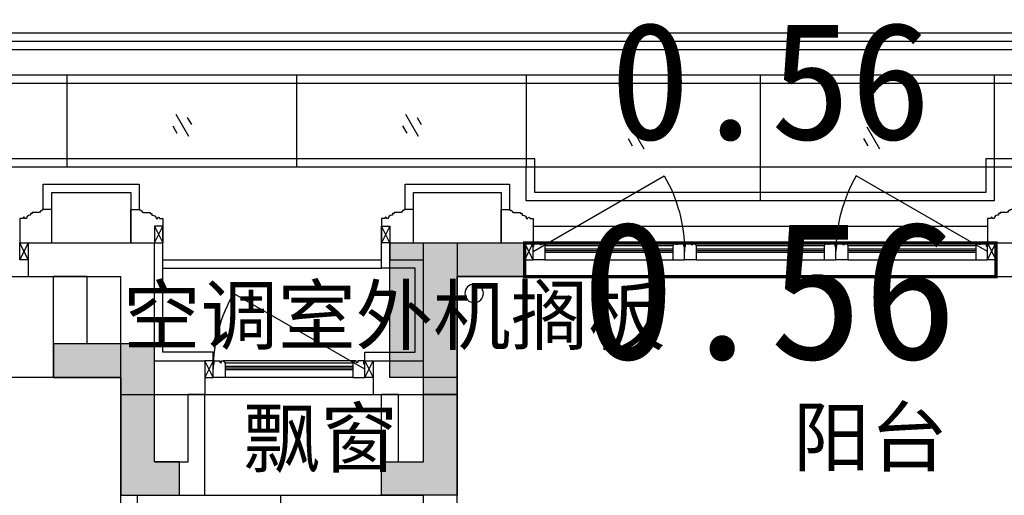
# Model space of a CAD drawing. Header units: millimetres. Extents: x 296296 to 297283, y 219875 to 220035.
# Tile 204 of 256: x 297097.44 to 297103.29, y 220016.63 to 220019.46. Entities that reach past the tile are written whole.
import ezdxf

# ---------------------------------------------------------------- set-up
doc = ezdxf.new("R2010")
doc.units = ezdxf.units.MM
doc.linetypes.add('185洋房-中间套-1F南入（报建版）-旧规$0$洋房户型$0$DASH', pattern=[0.35, 0.25, -0.1])
doc.linetypes.add('CONTINOUS', pattern=[0])
doc.layers.add('$面积结果', color=7, linetype='Continuous')
doc.layers.add('面积线', color=6, linetype='Continuous')
doc.layers.add('面校面积', color=1, linetype='CONTINOUS', lineweight=0)
doc.styles.add('dw', font='simhei.ttf')
doc.styles.get("Standard").update_dxf_attribs({"font": 'arial.ttf'})

# ---------------------------------------------------------------- blocks, each defined once
blk = doc.blocks.new('qAEWTW4ygrewyhreyteutu')
for points in [[(989374.9, 192758.4), (989374.9, 191458.4), (988924.9, 191458.4), (988924.9, 191658.4), (989174.9, 191658.4), (989174.9, 192958.4), (989774.9, 192958.4), (989774.9, 192758.4)], [(987374.9, 192158.4), (987374.9, 191458.4), (987724.9, 191458.4), (987724.9, 191658.4), (987574.9, 191658.4), (987574.9, 192358.4), (986974.9, 192358.4), (986974.9, 192158.4)]]:
    blk.add_hatch(color=253).paths.add_polyline_path(points)
at = {"color": 253}
for points in [[(989374.9, 192758.4), (989374.9, 191458.4), (988924.9, 191458.4), (988924.9, 191658.4), (989174.9, 191658.4), (989174.9, 192958.4), (989774.9, 192958.4), (989774.9, 192758.4), (989374.9, 192758.4)], [(987374.9, 192158.4), (987374.9, 191458.4), (987724.9, 191458.4), (987724.9, 191658.4), (987574.9, 191658.4), (987574.9, 192358.4), (986974.9, 192358.4), (986974.9, 192158.4), (987374.9, 192158.4)]]:
    blk.add_lwpolyline(points, close=True, dxfattribs=at)
blk = doc.blocks.new('dzuerujfysiktuykluyikyuj')
h = blk.add_hatch()
h.set_pattern_fill('钢筋混凝土', color=253, scale=100)
h.set_pattern_definition([(45, (0, 0), (-176.776695, 176.776695), []), (50, (0, 0), (717.26018, -62.75213), [75, -825]), (355, (0, 0), (-138.75133, 752.19213), [60, -660]), (100.4514, (59.8, -5.2), (578.5094, 689.43954), [63.7402, -701.1421]), (46.1842, (0, 200), (1067.24105, -165.519), [112.5, -1237.5]), (96.6356, (88.9, 186.2), (934.6627, 974.1179), [95.6103, -1051.713]), (351.1842, (0, 200), (934.6619, 974.1186), [90, -990]), (21, (100, 150), (596.90705, -402.6189), [75, -825]), (326, (100, 150), (243.31533, 725.15005), [60, -660]), (71.4514, (149.74, 116.45), (840.22263, 322.5305), [63.7402, -701.1421]), (37.5, (0, 0), (12.159855, 332.893854), [0, -652, 0, -670, 0, -662.5]), (7.5, (0, 0), (263.06954, 394.41171), [0, -382, 0, -637, 0, -252.5]), (327.5, (-223, 0), (533.822436, -22.55487), [0, -250, 0, -780, 0, -1035]), (317.5, (-323, 0), (583.18617, 100.10498), [0, -325, 0, -518, 0, -735])])
h.paths.add_polyline_path([(1106524.9, 389058.4), (1106524.9, 387258.4), (1106274.9, 387258.4), (1106274.9, 389058.4)])
h.paths.add_polyline_path([(1120674.9, 389058.4), (1120674.9, 387258.4), (1120424.9, 387258.4), (1120424.9, 389058.4)])
h.paths.add_polyline_path([(1088474.9, 389058.4), (1088474.9, 387258.4), (1088224.9, 387258.4), (1088224.9, 389058.4)])
h.paths.add_polyline_path([(1138724.9, 389058.4), (1138724.9, 387258.4), (1138474.9, 387258.4), (1138474.9, 389058.4)])
h.paths.add_polyline_path([(1113574.9, 387858.4), (1113574.9, 384858.4), (1113374.9, 384858.4), (1113374.9, 387858.4)])
h.paths.add_polyline_path([(1143674.9, 392958.4), (1143674.9, 391158.4), (1143474.9, 391158.4), (1143474.9, 392758.4), (1143174.9, 392758.4), (1143174.9, 392958.4)])
h.paths.add_polyline_path([(1083474.9, 392758.4), (1083474.9, 391158.4), (1083274.9, 391158.4), (1083274.9, 392958.4), (1083774.9, 392958.4), (1083774.9, 392758.4)])
h.paths.add_polyline_path([(1127074.9, 392758.4), (1127074.9, 391258.4), (1126874.9, 391258.4), (1126874.9, 392958.4), (1127424.9, 392958.4), (1127424.9, 392758.4)])
h.paths.add_polyline_path([(1100074.9, 392958.4), (1100074.9, 391258.4), (1099874.9, 391258.4), (1099874.9, 392758.4), (1099524.9, 392758.4), (1099524.9, 392958.4)])
h.paths.add_polyline_path([(1132274.9, 392958.4), (1132274.9, 391258.4), (1132074.9, 391258.4), (1132074.9, 392758.4), (1131724.9, 392758.4), (1131724.9, 392958.4)])
h.paths.add_polyline_path([(1094874.9, 392758.4), (1094874.9, 391258.4), (1094674.9, 391258.4), (1094674.9, 392958.4), (1095224.9, 392958.4), (1095224.9, 392758.4)])
h.paths.add_polyline_path([(1113974.9, 380258.4), (1113974.9, 380058.4), (1113374.9, 380058.4), (1113374.9, 381858.4), (1113574.9, 381858.4), (1113574.9, 380258.4)])
h.paths.add_polyline_path([(1145774.9, 392358.4), (1145774.9, 390658.4), (1145574.9, 390658.4), (1145574.9, 392158.4), (1145124.9, 392158.4), (1145124.9, 392358.4)])
h.paths.add_polyline_path([(1081374.9, 392158.4), (1081374.9, 390658.4), (1081174.9, 390658.4), (1081174.9, 392358.4), (1081824.9, 392358.4), (1081824.9, 392158.4)])
h.paths.add_polyline_path([(1141974.9, 380058.4), (1141974.9, 379458.4), (1141174.9, 379458.4), (1141174.9, 379658.4), (1141774.9, 379658.4), (1141774.9, 380258.4), (1142724.9, 380258.4), (1142724.9, 380058.4)])
h.paths.add_polyline_path([(1109774.9, 380058.4), (1109774.9, 379458.4), (1108974.9, 379458.4), (1108974.9, 379658.4), (1109574.9, 379658.4), (1109574.9, 380258.4), (1110524.9, 380258.4), (1110524.9, 380058.4)])
h.paths.add_polyline_path([(1117974.9, 379658.4), (1117974.9, 379458.4), (1117174.9, 379458.4), (1117174.9, 380058.4), (1116424.9, 380058.4), (1116424.9, 380258.4), (1117374.9, 380258.4), (1117374.9, 379658.4)])
h.paths.add_polyline_path([(1085774.9, 379658.4), (1085774.9, 379458.4), (1084974.9, 379458.4), (1084974.9, 380058.4), (1084224.9, 380058.4), (1084224.9, 380258.4), (1085174.9, 380258.4), (1085174.9, 379658.4)])
h.paths.add_polyline_path([(1115674.9, 392758.4), (1115674.9, 391158.4), (1115474.9, 391158.4), (1115474.9, 392158.4), (1115174.9, 392158.4), (1115174.9, 392358.4), (1115474.9, 392358.4), (1115474.9, 392958.4), (1115974.9, 392958.4), (1115974.9, 392758.4)])
h.paths.add_polyline_path([(1111474.9, 392158.4), (1111474.9, 391158.4), (1111274.9, 391158.4), (1111274.9, 392758.4), (1110974.9, 392758.4), (1110974.9, 392958.4), (1111474.9, 392958.4), (1111474.9, 392358.4), (1111774.9, 392358.4), (1111774.9, 392158.4)])
h.paths.add_polyline_path([(1130799.9, 387258.4), (1130799.9, 386658.4), (1128349.9, 386658.4), (1128349.9, 387258.4), (1128549.9, 387258.4), (1128549.9, 386858.4), (1130599.9, 386858.4), (1130599.9, 387258.4)])
h.paths.add_polyline_path([(1098599.9, 387258.4), (1098599.9, 386658.4), (1096149.9, 386658.4), (1096149.9, 387258.4), (1096349.9, 387258.4), (1096349.9, 386858.4), (1098399.9, 386858.4), (1098399.9, 387258.4)])
h.paths.add_polyline_path([(1128549.9, 389158.4), (1128549.9, 388743.4), (1128349.9, 388743.4), (1128349.9, 389358.4), (1130799.9, 389358.4), (1130799.9, 388743.4), (1130599.9, 388743.4), (1130599.9, 389158.4)])
h.paths.add_polyline_path([(1098599.9, 389358.4), (1098599.9, 388743.4), (1098399.9, 388743.4), (1098399.9, 389158.4), (1096349.9, 389158.4), (1096349.9, 388743.4), (1096149.9, 388743.4), (1096149.9, 389358.4)])
h.paths.add_polyline_path([(1125274.8, 392958.4), (1125274.8, 390058.4), (1125074.8, 390058.4), (1125074.8, 392758.4), (1124674.9, 392758.4), (1124674.9, 392958.4)])
h.paths.add_polyline_path([(1101874.9, 392758.4), (1101874.9, 390058.4), (1101674.9, 390058.4), (1101674.9, 392958.4), (1102274.9, 392958.4), (1102274.9, 392758.4)])
h.paths.add_polyline_path([(1093074.9, 392958.4), (1093074.9, 390058.4), (1092874.9, 390058.4), (1092874.9, 392758.4), (1092474.9, 392758.4), (1092474.9, 392958.4)])
h.paths.add_polyline_path([(1134074.9, 392758.4), (1134074.9, 390058.4), (1133874.9, 390058.4), (1133874.9, 392958.4), (1134474.9, 392958.4), (1134474.9, 392758.4)])
h.paths.add_polyline_path([(1145774.9, 383408.4), (1145774.9, 380058.4), (1145174.9, 380058.4), (1145174.9, 380258.4), (1145574.9, 380258.4), (1145574.9, 383408.4)])
h.paths.add_polyline_path([(1081774.9, 380258.4), (1081774.9, 380058.4), (1081174.9, 380058.4), (1081174.9, 383408.4), (1081374.9, 383408.4), (1081374.9, 380258.4)])
h.paths.add_polyline_path([(1100774.9, 386658.4), (1100774.9, 388108.4), (1100574.9, 388108.4), (1100574.9, 386658.4)])
h.paths.add_polyline_path([(1100774.9, 388708.4), (1100774.9, 389358.4), (1099874.9, 389358.4), (1099874.9, 389158.4), (1100574.9, 389158.4), (1100574.9, 388708.4)])
h.paths.add_polyline_path([(1126374.9, 386658.4), (1126374.9, 388108.4), (1126174.9, 388108.4), (1126174.9, 386658.4)])
h.paths.add_polyline_path([(1126374.9, 388708.4), (1126374.9, 389158.4), (1127074.9, 389158.4), (1127074.9, 389358.4), (1126174.9, 389358.4), (1126174.9, 388708.4)])
h.paths.add_polyline_path([(1094174.9, 389158.4), (1094174.9, 386658.4), (1093974.9, 386658.4), (1093974.9, 389358.4), (1094874.9, 389358.4), (1094874.9, 389158.4)])
h.paths.add_polyline_path([(1132974.9, 389358.4), (1132974.9, 386658.4), (1132774.9, 386658.4), (1132774.9, 389158.4), (1132074.9, 389158.4), (1132074.9, 389358.4)])
h.paths.add_polyline_path([(1088474.9, 392958.4), (1088474.9, 392158.4), (1088074.9, 392158.4), (1088074.9, 392958.4)])
h.paths.add_polyline_path([(1106674.9, 392958.4), (1106674.9, 392158.4), (1106274.9, 392158.4), (1106274.9, 392958.4)])
h.paths.add_polyline_path([(1094174.9, 379658.4), (1094174.9, 379258.4), (1093474.9, 379258.4), (1093474.9, 379658.4)])
h.paths.add_polyline_path([(1101274.9, 379658.4), (1101274.9, 379258.4), (1100574.9, 379258.4), (1100574.9, 379658.4)])
h.paths.add_polyline_path([(1126374.9, 379658.4), (1126374.9, 379258.4), (1125674.9, 379258.4), (1125674.9, 379658.4)])
h.paths.add_polyline_path([(1133474.9, 379658.4), (1133474.9, 379258.4), (1132774.9, 379258.4), (1132774.9, 379658.4)])
h.paths.add_polyline_path([(1138874.9, 392958.4), (1138874.9, 392158.4), (1138474.9, 392158.4), (1138474.9, 392958.4)])
h.paths.add_polyline_path([(1120674.9, 392958.4), (1120674.9, 392158.4), (1120274.9, 392158.4), (1120274.9, 392958.4)])
at = {"color": 253}
blk.add_lwpolyline([(1120674.9, 392958.4), (1120674.9, 392158.4), (1120274.9, 392158.4), (1120274.9, 392958.4), (1120674.9, 392958.4)], close=True, dxfattribs=at)
blk = doc.blocks.new('eqrujhe5tjyrk6ryakyrkjyrautu')
at = {"color": 253}
for s, p in [('空调室外机搁板', (844589, 434359.5)), ('飘窗', (845301.5, 433631.5)), ('阳台', (848568, 433636.1))]:
    blk.add_text(s, height=337.59, dxfattribs=at).set_placement(p)
blk = doc.blocks.new('*U1007')
at = {"color": 253}
blk.add_lwpolyline([(0, 160), (0, -40), (50, -40), (50, -37), (57, -37), (57, -34), (60, -34, 0.414214), (67, -27), (67, -24), (74, -24), (74, -21), (115, -21), (115, -16), (125, -16), (125, -6), (130, -6, 0.403991), (150, 15), (160, 15), (160, 12.5, 1), (170, 12.5), (170, 15), (190, 15), (190, 160)], format="xyb", dxfattribs=at)
blk = doc.blocks.new('185洋房外包（1F南入）-中间(东）-（报建版）$0$seyesryhertyheryetrye')
at = {"color": 253}
blk.add_lwpolyline([(22072.7, 23949.6), (22022.7, 23949.6), (22022.7, 23849.6), (22072.7, 23849.6)], close=True, dxfattribs=at)
for points in [[(22022.7, 23849.6), (22072.7, 23949.6)], [(22022.7, 23949.6), (22072.7, 23849.6)]]:
    blk.add_lwpolyline(points, dxfattribs=at)
blk = doc.blocks.new('*U1008')
at = {"color": 253}
for points in [[(7970, 815), (7970, 900), (7900, 900), (7900, 820), (7905, 820), (7905, 800), (7940, 800), (7940, 810), (7950, 810), (7950, 800), (7960, 800)], [(8730, 815), (8730, 900), (8800, 900), (8800, 820), (8795, 820), (8795, 800), (8760, 800), (8760, 810), (8750, 810), (8750, 800), (8740, 800)]]:
    blk.add_lwpolyline(points, close=True, dxfattribs=at)
for points in [[(7970, 900), (8730, 900)], [(7970, 855), (8730, 855)], [(7970, 845), (8730, 845)], [(7970, 835), (8730, 835)], [(7960, 800), (8740, 800)], [(7970, 815), (8730, 815)]]:
    blk.add_lwpolyline(points, dxfattribs=at)
blk = doc.blocks.new('185洋房外包（1F南入）-中间(东）-（报建版）')
at = {"color": 253, "linetype": 'Continuous'}
for p, q in [((4650, 13400), (5400, 13400)), ((4650, 13400), (4650, 13200)), ((5400, 12700), (5400, 13400)), ((6800, 13400), (7100, 13400)), ((6800, 13400), (6800, 13300)), ((7100, 13400), (7600, 13400)), ((7600, 13400), (7600, 13200)), ((10400, 13400), (11800, 13400)), ((10400, 13400), (10400, 13200)), ((6800, 13300), (7000, 13300)), ((7000, 12700), (7000, 13300)), ((4650, 13200), (5200, 13200)), ((5200, 12500), (5200, 13200)), ((7200, 12500), (7200, 13200)), ((7200, 13200), (7600, 13200)), ((10400, 13200), (11800, 13200)), ((5400, 12700), (5700, 12700)), ((5700, 12700), (5700, 12500)), ((6700, 12700), (7000, 12700)), ((6700, 12700), (6700, 12500)), ((5200, 12500), (5700, 12500)), ((6700, 12500), (7200, 12500))]:
    blk.add_line(p, q, dxfattribs=at)
at = {"color": 253}
for points in [[(16100, 13850), (0, 13850)], [(4740, 13600), (4740, 13750), (5310, 13750), (5310, 13600)], [(6890, 13600), (6890, 13750), (7510, 13750), (7510, 13600)], [(4790, 13400), (4790, 13700), (5260, 13700), (5260, 13400)], [(6940, 13400), (6940, 13700), (7460, 13700), (7460, 13400)], [(7650, 13500), (10350, 13500)], [(5450, 13300), (6750, 13300)], [(5450, 13250), (6750, 13250)], [(3050, 13200), (4650, 13200)], [(7600, 13200), (10400, 13200)], [(5700, 12500), (6700, 12500)]]:
    blk.add_lwpolyline(points, dxfattribs=at)
for points in [[(7650, 13350), (8429.4, 13800, -0.131652), (8550, 13350)], [(10350, 13350), (9570.6, 13800, 0.131652), (9450, 13350)], [(6650, 12650), (5870.6, 13100, 0.131652), (5750, 12650)], [(6650, 12650), (5870.6, 13100, 0.131652), (5750, 12650)]]:
    blk.add_lwpolyline(points, format="xyb", dxfattribs=at)
at = {"color": 253, "rotation": 180}
for name, p in [('*U1007', (4790, 13560)), ('*U1007', (6940, 13560)), ('*U1007', (10540, 13560)), ('185洋房外包（1F南入）-中间(东）-（报建版）$0$seyesryhertyheryetrye', (29672.7, 37249.6)), ('185洋房外包（1F南入）-中间(东）-（报建版）$0$seyesryhertyheryetrye', (27772.7, 36549.6)), ('*U1008', (14550, 13500))]:
    blk.add_blockref(name, p, dxfattribs=at)
at = {"color": 253, "xscale": -1, "rotation": 180}
for name, p in [('*U1007', (5260, 13560)), ('*U1007', (7460, 13560)), ('*U1008', (-250, 14200)), ('*U1008', (650, 14200)), ('*U1008', (1550, 14200)), ('185洋房外包（1F南入）-中间(东）-（报建版）$0$seyesryhertyheryetrye', (-11672.7, 37249.6)), ('185洋房外包（1F南入）-中间(东）-（报建版）$0$seyesryhertyheryetrye', (-15372.7, 36549.6))]:
    blk.add_blockref(name, p, dxfattribs=at)
at = {"color": 253}
blk.add_blockref('185洋房外包（1F南入）-中间(东）-（报建版）$0$seyesryhertyheryetrye', (-16622.7, -10449.6), dxfattribs=at)
at = {"color": 253, "xscale": -1}
for p in [(28822.7, -10449.6), (26672.7, -10549.6)]:
    blk.add_blockref('185洋房外包（1F南入）-中间(东）-（报建版）$0$seyesryhertyheryetrye', p, dxfattribs=at)
blk = doc.blocks.new('dsrhuaetrdyheatytreytre1')
at = {"color": 253}
for points in [[(984074.9, 435308.4), (984074.9, 436208.4), (994074.9, 436208.4), (994074.9, 435308.4)], [(984124.9, 435308.4), (984124.9, 436158.4), (994024.9, 436158.4), (994024.9, 435308.4)], [(984174.9, 435308.4), (984174.9, 436108.4), (993974.9, 436108.4), (993974.9, 435308.4)], [(987054.9, 435958.4), (987054.9, 435408.4)], [(988419.9, 435958.4), (988419.9, 435408.4)], [(989784.9, 435958.4), (989784.9, 435408.4)], [(991174.9, 435958.4), (991174.9, 435208.4)], [(992564.9, 435958.4), (992564.9, 435408.4)], [(989834.9, 435458.4), (984374.9, 435458.4), (984374.9, 435908.4), (993774.9, 435908.4), (993774.9, 435458.4), (992514.9, 435458.4), (992514.9, 435258.4), (989834.9, 435258.4), (989834.9, 435458.4)], [(987702.4, 435723.4), (987777.4, 435593.5)], [(989067.4, 435723.4), (989142.4, 435593.5)], [(987684.1, 435655.1), (987709.1, 435611.8)], [(987770.7, 435705.1), (987795.7, 435661.8)], [(989049.1, 435655.1), (989074.1, 435611.8)], [(989135.7, 435705.1), (989160.7, 435661.8)], [(990407.5, 435648.4), (990482.5, 435518.5)], [(990475.8, 435630.1), (990500.8, 435586.8)], [(991807.5, 435648.4), (991882.5, 435518.5)], [(991875.8, 435630.1), (991900.8, 435586.8)], [(990389.2, 435580.1), (990414.2, 435536.8)], [(991789.2, 435580.1), (991814.2, 435536.8)]]:
    blk.add_lwpolyline(points, dxfattribs=at)
blk.add_lwpolyline([(989784.9, 435408.4), (984324.9, 435408.4), (984324.9, 435958.4), (993824.9, 435958.4), (993824.9, 435408.4), (992564.9, 435408.4), (992564.9, 435208.4), (989784.9, 435208.4)], close=True, dxfattribs=at)
blk = doc.blocks.new('*U1305')
at = {"color": 253}
for p, q in [((424.5, -409.9), (424.5, -289.9)), ((364.5, -349.9), (484.5, -349.9))]:
    blk.add_line(p, q, dxfattribs=at)
for points in [[(124.5, -450), (0, -450), (0, 0), (850, 0), (850, -450), (724.5, -450)], [(438, -149.9), (724.5, -149.9), (724.5, -549.9), (124.5, -549.9), (124.5, -149.9), (410.1, -149.9)]]:
    blk.add_lwpolyline(points, dxfattribs=at)
for points in [[(276.2, -84.4), (345.1, -84.4), (345.1, -96.7), (276.2, -96.7)], [(438, -213.3), (438, -78.4), (410.1, -78.4), (410.1, -213.3)], [(574.4, -84.4), (505.4, -84.4), (505.4, -96.7), (574.4, -96.7)]]:
    blk.add_lwpolyline(points, close=True, dxfattribs=at)
at = {"color": 253, "linetype": '185洋房-中间套-1F南入（报建版）-旧规$0$洋房户型$0$DASH', "ltscale": 0.2}
blk.add_lwpolyline([(438, -169.9), (704.5, -169.9), (704.5, -529.9), (144.5, -529.9), (144.5, -169.9), (410.1, -169.9)], dxfattribs=at)
at = {"color": 253}
for centre, radius in [((339, -90.5), 6.17), ((511.6, -90.5), 6.17), ((424.6, -201.3), 7.98), ((424.5, -349.9), 40), ((424.5, -349.9), 22.5)]:
    blk.add_circle(centre, radius, dxfattribs=at)
for centre, radius, start, end in [((339, -90.5), 25.4, 194.04861, 165.95139), ((339, -90.5), 16.6, 201.79862, 158.20138), ((424.3, -88.5), 29.3, 297.98036, 241.03654), ((424.3, -88.5), 23.8, 305.27895, 233.40712), ((511.6, -90.5), 25.4, 14.04861, 345.95139), ((511.6, -90.5), 16.6, 21.79862, 338.20138)]:
    blk.add_arc(centre, radius, start, end, dxfattribs=at)
blk = doc.blocks.new('185洋房-中间套-1F南入（报建版）-旧规')
at = {"color": 253, "linetype": 'Continuous'}
for p, q in [((27200, 12800), (27200, 13200)), ((27200, 13200), (27400, 13200)), ((27400, 12600), (27400, 13200)), ((26800, 12800), (27200, 12800)), ((26800, 12100), (26800, 12800)), ((27000, 12600), (27400, 12600)), ((27000, 12000), (27000, 12600)), ((25000, 12000), (25000, 12500)), ((25000, 12500), (25200, 12500)), ((25200, 12100), (25200, 12500)), ((25350, 12100), (25350, 12500)), ((25350, 12500), (25450, 12500)), ((25450, 11900), (25450, 12500)), ((26500, 11900), (26500, 12500)), ((26500, 12500), (26600, 12500)), ((26600, 12100), (26600, 12500)), ((25350, 12100), (25200, 12100)), ((26800, 12100), (26600, 12100)), ((25000, 11850), (25000, 12000)), ((27000, 9800), (27000, 12000)), ((25450, 11900), (25200, 11900)), ((25200, 11850), (25200, 11900)), ((26900, 11900), (26500, 11900)), ((26900, 9900), (26900, 11900))]:
    blk.add_line(p, q, dxfattribs=at)
at = {"color": 253}
for points in [[(25550, 12700), (25550, 12750), (25250, 12750), (25250, 13250), (25450, 13250), (25450, 13400)], [(26450, 12700), (26450, 12750), (26750, 12750), (26750, 13400)], [(27400, 12600), (29600, 12600)], [(26900, 11900), (25200, 11900)]]:
    blk.add_lwpolyline(points, dxfattribs=at)
blk.add_circle((24900, 13100), 55, dxfattribs=at)
at = {"color": 253, "extrusion": (0, 0, -1), "zscale": -1}
blk.add_blockref('*U1305', (-26900, 11900), dxfattribs=at)

msp = doc.modelspace()

# ---------------------------------------------------------------- block references
at = {"xscale": 0.001, "yscale": 0.001, "zscale": 0.001}
for name, p in [('dsrhuaetrdyheatytreytre1', (296110.6684, 219583.1752)), ('185洋房外包（1F南入）-中间(东）-（报建版）', (297092.8433, 220004.7336)), ('qAEWTW4ygrewyhreyteutu', (296110.6684, 219825.1752)), ('dzuerujfysiktuykluyikyuj', (295979.3684, 219625.1752)), ('eqrujhe5tjyrk6ryakyrkjyrautu', (296253.4684, 219583.1752))]:
    msp.add_blockref(name, p, dxfattribs=at)

# ---------------------------------------------------------------- texts
at = {"layer": '面校面积', "color": 5, "style": 'dw'}
msp.add_text('0.56', height=0.7, dxfattribs=at).set_placement((297100.9519, 220018.7485))

# ---------------------------------------------------------------- next in the draw order: block references
at = {"xscale": -0.001, "yscale": 0.001, "zscale": 0.001}
msp.add_blockref('185洋房-中间套-1F南入（报建版）-旧规', (297125.0433, 220004.7336), dxfattribs=at)

# ---------------------------------------------------------------- next in the draw order: linework, layer by layer
at = {"layer": '面积线', "color": 5, "const_width": 0.02}
msp.add_lwpolyline([(297100.4433, 220018.1336), (297103.2433, 220018.1336), (297103.2433, 220017.9336), (297100.4433, 220017.9336)], close=True, dxfattribs=at)

# ---------------------------------------------------------------- next in the draw order: texts
at = {"layer": '$面积结果', "color": 5, "style": 'dw'}
msp.add_text('0.56', height=0.82066, dxfattribs=at).set_placement((297100.7797, 220017.4434))

doc.saveas('drawing.dxf')
